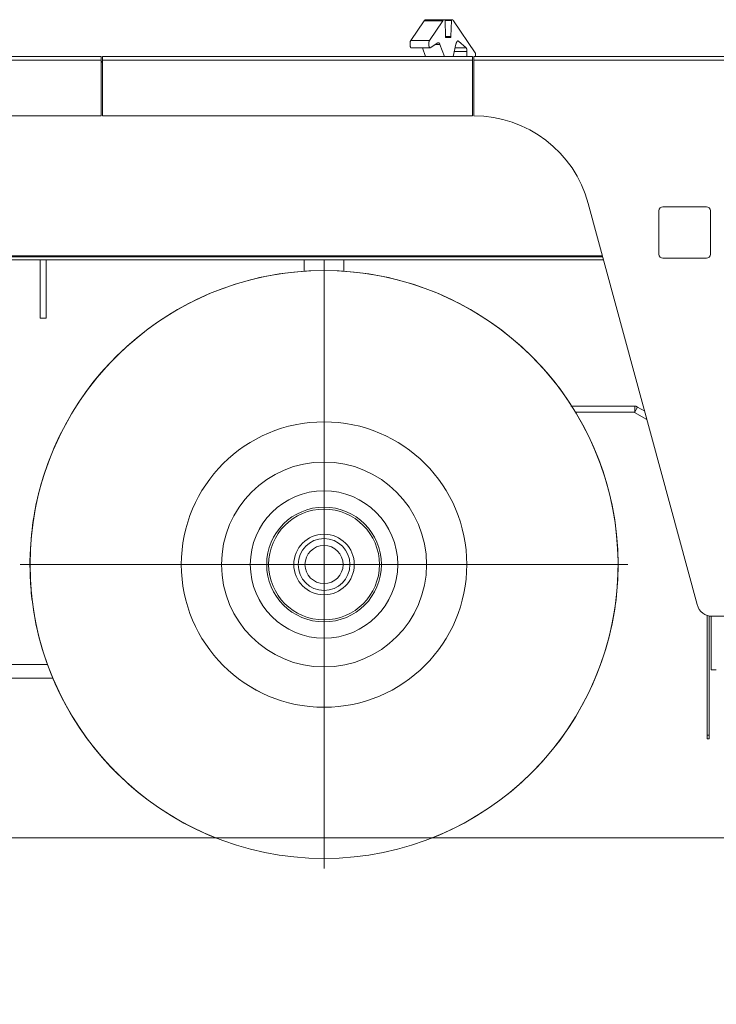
# Model space of a CAD drawing. Extents: x 0 to 59450, y 0 to 42050.
# Tile 174 of 256: x 35488 to 37249, y 19251 to 21740. Entities that reach past the tile are written whole.
import ezdxf

# ---------------------------------------------------------------- set-up
doc = ezdxf.new("R2010")
doc.units = 0
doc.header["$LTSCALE"] = 20
doc.header["$MEASUREMENT"] = 0
doc.layers.get('0').update_dxf_attribs({"linetype": 'CONTINUOUS'})
doc.layers.get('Defpoints').update_dxf_attribs({"linetype": 'CONTINUOUS'})
doc.dimstyles.new('DXF001', dxfattribs={"dimtxt": 3.1, "dimasz": 2, "dimexe": 2, "dimexo": 0.8, "dimgap": 0.09, "dimtad": 1, "dimdsep": 46, "dimtxsty": 'STANDARD', "dimcen": 0.09, "dimazin": 2, "dimtfac": 0.645161, "dimtdec": 4, "dimtmove": 0, "dimatfit": 3, "dimfxl": 1, "dimtvp": 0.66129, "dimtolj": 1, "dimtzin": 0, "dimarcsym": 0})

# ---------------------------------------------------------------- blocks, each defined once
blk = doc.blocks.new('_OPEN')
at = {"color": 0, "linetype": 'ByBlock', "lineweight": -2}
for p, q in [((-1, 0.166667), (0, 0)), ((0, 0), (-1, -0.166667)), ((0, 0), (-1, 0))]:
    blk.add_line(p, q, dxfattribs=at)
blk = doc.blocks.new('*D21')
at = {"color": 0, "linetype": 'Continuous', "lineweight": -2}
for p, q in [((39011.4, 20735.9), (39011.4, 18731.2)), ((25944.3, 20623.9), (25944.3, 18731.2)), ((39009.4, 18733.2), (25946.3, 18733.2))]:
    blk.add_line(p, q, dxfattribs=at)
at = {"layer": 'Defpoints', "color": 0, "linetype": 'Continuous'}
for p in [(39011.4, 20736.7), (25944.3, 20624.7), (25944.3, 18733.2)]:
    blk.add_point(p, dxfattribs=at)
at = {"color": 0, "linetype": 'Continuous', "lineweight": -2, "xscale": 2, "yscale": 2, "zscale": 2, "rotation": 180}
blk.add_blockref('_OPEN', (25944.3, 18733.2), dxfattribs=at)
at = {"color": 0, "linetype": 'Continuous', "lineweight": -2, "xscale": 2, "yscale": 2, "zscale": 2}
blk.add_blockref('_OPEN', (39011.4, 18733.2), dxfattribs=at)
at = {"color": 0, "linetype": 'Continuous', "lineweight": 13, "insert": (32696.8, 18783.3), "char_height": 100, "attachment_point": 5}
blk.add_mtext('\\A1;\\A1;13067', dxfattribs=at)

msp = doc.modelspace()

# ---------------------------------------------------------------- linework, layer by layer
at = {"color": 3, "linetype": 'Continuous', "lineweight": 13}
for p, q in [((36476.458, 21687.314), (36510.054, 21736.814)), ((36510.053, 21736.816), (36510.178, 21736.996)), ((36557.484, 21736.814), (36510.054, 21736.814)), ((36561.496, 21739.625), (36514.066, 21739.625)), ((36557.484, 21736.814), (36523.888, 21687.314)), ((36561.496, 21739.624), (36561.359, 21739.621)), ((36562.452, 21739.625), (36561.496, 21739.625)), ((36579.75, 21739.625), (36562.453, 21739.625)), ((36563.081, 21737.802), (36563.078, 21737.893)), ((36579.12, 21737.802), (36563.081, 21737.802)), ((36564.22, 21697.359), (36563.082, 21737.802)), ((36579.12, 21737.802), (36577.982, 21697.359)), ((36579.749, 21739.624), (36579.72, 21739.622)), ((36580.706, 21739.625), (36579.75, 21739.625)), ((36584.718, 21736.816), (36584.594, 21736.996)), ((36639.585, 21655.971), (36584.718, 21736.814)), ((36476.458, 21687.314), (36523.888, 21687.314)), ((36523.889, 21687.313), (36523.736, 21687.073)), ((36525.875, 21668.458), (36544.872, 21681.023)), ((36538.439, 21676.768), (36550.238, 21676.768)), ((36544.871, 21681.021), (36545.053, 21681.133)), ((36550.238, 21676.768), (36561.607, 21646.625)), ((36577.982, 21697.359), (36564.219, 21697.359)), ((36565.166, 21694.624), (36565.123, 21694.627)), ((36577.036, 21694.625), (36565.165, 21694.625)), ((36577.983, 21697.36), (36577.978, 21697.225)), ((36583.76, 21646.625), (36590.579, 21677.398)), ((36590.579, 21677.397), (36590.723, 21678.023)), ((36597.458, 21685.198), (36594.071, 21685.198)), ((36597.458, 21685.198), (36616.306, 21668.659)), ((36477.796, 21668.244), (36477.628, 21668.259)), ((36477.796, 21668.246), (36525.226, 21668.246)), ((36514.177, 21646.625), (36506.022, 21668.246)), ((36618.624, 21659.024), (36586.507, 21659.024)), ((36616.306, 21668.659), (36588.643, 21668.659)), ((36616.307, 21668.659), (36616.43, 21668.542)), ((36618.624, 21659.024), (36618.624, 21646.625)), ((36640.499, 21651.439), (36640.498, 21651.619)), ((34224.591, 21646.625), (35694.591, 21646.625)), ((34224.591, 21637.225), (35694.591, 21637.225)), ((35694.59, 21632.125), (35697.591, 21632.125)), ((35694.591, 21637.225), (35694.591, 21646.625)), ((35694.591, 21496.625), (35694.591, 21637.225)), ((35694.991, 21632.725), (35694.991, 21632.125)), ((35697.591, 21632.625), (35694.991, 21632.625)), ((35697.591, 21646.625), (36632.591, 21646.625)), ((35697.591, 21646.625), (35697.591, 21637.225)), ((35697.591, 21637.225), (35697.591, 21496.625)), ((35697.591, 21637.225), (36632.591, 21637.225)), ((36632.591, 21637.225), (36632.591, 21646.625)), ((36632.591, 21496.625), (36632.591, 21637.225)), ((36635.591, 21646.625), (37664.591, 21646.625)), ((36635.591, 21646.625), (36635.591, 21637.225)), ((36635.591, 21637.225), (36635.591, 21496.625)), ((36635.591, 21637.225), (37664.591, 21637.225)), ((36640.499, 21651.44), (36640.499, 21646.625)), ((34224.591, 21496.625), (35694.591, 21496.625)), ((35697.591, 21496.625), (36632.591, 21496.625)), ((36925.129, 21275.161), (37200.174, 20261.154)), ((37103.591, 21146.625), (37103.591, 21256.625)), ((37113.591, 21266.625), (37223.591, 21266.625)), ((37233.591, 21256.625), (37233.591, 21146.625)), ((33894.602, 21132.625), (36963.79, 21132.625)), ((33896.615, 21140.594), (36961.629, 21140.594)), ((33897.129, 21142.625), (36961.085, 21142.597)), ((35539.887, 20985.497), (35539.887, 21132.625)), ((35554.887, 21132.625), (35554.887, 20985.497)), ((36207.387, 21132.625), (36207.387, 21103.844)), ((36257.392, 20362.553), (36257.392, 21130.553)), ((36307.387, 21103.85), (36307.387, 21132.625)), ((37223.591, 21136.625), (37113.591, 21136.625)), ((35539.887, 20985.497), (35554.887, 20985.497)), ((36881.356, 20762.625), (37042.386, 20762.625)), ((37042.249, 20747.188), (37049.812, 20760.142)), ((37042.386, 20762.625), (37042.386, 20747.625)), ((37045.559, 20762.625), (37042.386, 20762.625)), ((37045.559, 20762.625), (37049.812, 20760.142)), ((37049.812, 20760.142), (37067.65, 20749.728)), ((37042.386, 20747.625), (36892.847, 20747.625)), ((37073.248, 20729.092), (37042.249, 20747.188)), ((36257.392, 20362.553), (35489.392, 20362.553)), ((36257.392, 20362.553), (37025.393, 20362.553)), ((36257.392, 20362.553), (36257.392, 19594.552)), ((37225.191, 19931.625), (37225.191, 20234.204)), ((37230.191, 20233), (37230.191, 19931.625)), ((37235.461, 20096.427), (37235.461, 20231.763)), ((37238.779, 20231.625), (37673.591, 20231.625)), ((35352.386, 20110.204), (35512.386, 20110.204)), ((35512.386, 20110.204), (35558.589, 20110.204)), ((37235.461, 20096.427), (37248.59, 20096.427)), ((35512.386, 20075.204), (35352.386, 20075.204)), ((35573.202, 20075.204), (35512.386, 20075.204)), ((37225.191, 19921.625), (37225.191, 19931.625)), ((37230.191, 19931.625), (37225.191, 19931.625)), ((37230.191, 19921.625), (37225.191, 19921.625)), ((37230.191, 19931.625), (37230.191, 19921.625)), ((24886.628, 19671.58), (38778.708, 19671.58))]:
    msp.add_line(p, q, dxfattribs=at)
for centre, radius in [((36257.432, 20362.531), 743), ((36257.453, 20362.51), 360.7), ((36257.447, 20362.516), 258.998), ((36257.445, 20362.518), 186.286), ((36257.443, 20362.52), 145), ((36257.445, 20362.518), 140), ((36257.445, 20362.518), 76.5), ((36257.447, 20362.516), 65.481), ((36257.448, 20362.515), 48.175)]:
    msp.add_circle(centre, radius, dxfattribs=at)
for centre, radius, start, end in [((36520.014, 21730.052), 12.04, 143.756526, 144.780639), ((36519.51, 21730.406), 11.425, 142.63173, 143.691387), ((36519.009, 21730.785), 10.796, 141.51811, 142.619576), ((36518.491, 21731.174), 10.149, 140.271069, 141.419934), ((36518.024, 21731.558), 9.545, 139.049136, 140.248022), ((36517.589, 21731.915), 8.982, 137.704008, 138.952578), ((36517.191, 21732.272), 8.447, 136.376754, 137.679272), ((36516.818, 21732.613), 7.942, 134.939021, 136.29671), ((36516.469, 21732.95), 7.457, 133.456632, 134.873824), ((36516.154, 21733.267), 7.01, 131.89122, 133.368436), ((36515.871, 21733.579), 6.588, 130.328608, 131.869886), ((36515.608, 21733.869), 6.198, 128.603794, 130.208639), ((36515.369, 21734.158), 5.823, 126.870737, 128.545593), ((36515.152, 21734.431), 5.474, 125.019951, 126.766112), ((36514.974, 21734.68), 5.168, 123.173221, 124.987652), ((36514.822, 21734.893), 4.906, 121.182146, 123.055753), ((36514.658, 21735.152), 4.6, 119.133581, 121.09728), ((36514.493, 21735.43), 4.277, 116.935493, 119.012029), ((36514.441, 21735.538), 4.157, 114.880668, 116.973848), ((36514.463, 21735.48), 4.219, 112.799827, 114.818284), ((36514.242, 21735.939), 3.71, 110.104692, 112.397119), ((36514.004, 21736.563), 3.043, 107.124764, 109.93911), ((36514.232, 21736.04), 3.61, 105.933646, 108.14354), ((36515.759, 21730.77), 9.097, 105.282159, 106.070081), ((36513.964, 21736.779), 2.831, 99.107342, 102.29085), ((36513.902, 21737.185), 2.42, 93.502227, 99.168107), ((36514.386, 21733.334), 6.298, 92.915688, 95.755873), ((36576.221, 21723.549), 22.958, 143.48625, 144.700552), ((36564.224, 21732.619), 7.92, 141.929685, 144.579551), ((36564.234, 21732.651), 7.909, 140.487975, 142.157461), ((36575.599, 21722.533), 23.122, 138.63431, 139.062469), ((36564.756, 21732.1), 8.662, 137.475932, 138.725498), ((36563.301, 21733.541), 6.616, 136.440653, 138.162397), ((36563.708, 21733.158), 7.175, 134.945987, 136.46233), ((36563.786, 21733.052), 7.305, 133.356518, 134.789813), ((36563.224, 21733.657), 6.479, 131.82265, 133.417248), ((36562.88, 21734.065), 5.945, 130.263295, 131.975027), ((36562.721, 21734.258), 5.695, 128.547495, 130.294973), ((36562.541, 21734.492), 5.401, 126.795789, 128.600205), ((36562.345, 21734.76), 5.068, 124.956243, 126.841904), ((36562.183, 21735.007), 4.773, 123.090173, 125.055008), ((36562.049, 21735.217), 4.524, 121.087382, 123.12015), ((36561.933, 21735.421), 4.289, 119.075638, 121.180762), ((36561.829, 21735.608), 4.075, 116.898591, 119.073849), ((36561.75, 21735.785), 3.882, 114.790427, 117.03633), ((36561.68, 21735.938), 3.713, 112.481335, 114.790574), ((36561.628, 21736.08), 3.562, 110.214382, 112.58602), ((36561.583, 21736.201), 3.433, 107.78331, 110.208776), ((36561.551, 21736.311), 3.319, 105.366299, 107.843231), ((36561.527, 21736.4), 3.226, 102.861126, 105.37989), ((36561.515, 21736.473), 3.153, 100.390555, 102.942998), ((36561.503, 21736.523), 3.102, 97.764368, 100.336212), ((36561.5, 21736.571), 3.054, 95.221268, 97.815983), ((36561.494, 21736.609), 3.015, 92.56892, 95.18334), ((36562.379, 21739.173), 0.457, 72.11381, 80.636175), ((36562.47, 21739.392), 0.222, 63.178361, 77.127874), ((36562.404, 21739.286), 0.346, 54.914228, 61.41548), ((36561.892, 21738.779), 1.063, 46.083282, 48.013188), ((36562.23, 21739.13), 0.576, 41.959281, 46.085422), ((36562.228, 21739.11), 0.591, 38.823364, 43.310952), ((36562.022, 21738.96), 0.846, 34.625387, 37.987784), ((36561.799, 21738.824), 1.106, 31.08776, 33.838073), ((36561.668, 21738.754), 1.255, 28.111462, 30.721965), ((36561.477, 21738.657), 1.469, 25.592625, 27.973982), ((36561.21, 21738.54), 1.76, 23.133414, 25.249742), ((36560.927, 21738.427), 2.065, 21.043678, 22.946923), ((36560.643, 21738.327), 2.366, 19.07038, 20.819932), ((36560.332, 21738.226), 2.693, 17.333919, 18.941251), ((36559.999, 21738.131), 3.039, 15.692291, 17.176336), ((36559.657, 21738.041), 3.393, 14.213475, 15.590519), ((36559.312, 21737.963), 3.746, 12.798227, 14.0846), ((36558.972, 21737.89), 4.094, 11.525906, 12.734068), ((36558.63, 21737.828), 4.442, 10.282338, 11.421058), ((36558.306, 21737.775), 4.77, 9.144651, 10.224339), ((36557.989, 21737.73), 5.09, 8.049669, 9.074118), ((36557.723, 21737.696), 5.358, 7.031206, 8.013869), ((36557.48, 21737.672), 5.602, 6.021799, 6.966754), ((36557.227, 21737.649), 5.856, 5.085128, 5.991401), ((36556.906, 21737.626), 6.178, 4.171407, 5.028358), ((36556.922, 21737.629), 6.162, 3.299369, 4.154778), ((36557.189, 21737.645), 5.895, 2.413314, 3.298935), ((36591.137, 21737.279), 12.028, 176.519666, 177.50706), ((36583.653, 21737.797), 4.527, 175.302075, 177.310037), ((36583.834, 21737.793), 4.707, 174.168134, 175.432017), ((36590.202, 21736.946), 11.129, 172.746442, 173.164537), ((36584.193, 21737.718), 5.071, 171.819641, 172.825155), ((36583.126, 21737.906), 3.988, 170.960702, 172.309657), ((36583.335, 21737.875), 4.2, 169.753534, 170.989041), ((36583.277, 21737.881), 4.142, 168.481981, 169.693595), ((36582.75, 21737.992), 3.603, 167.170315, 168.539811), ((36582.356, 21738.091), 3.197, 165.828248, 167.3389), ((36582.076, 21738.167), 2.908, 164.311637, 165.920465), ((36581.768, 21738.259), 2.586, 162.681008, 164.423107), ((36581.461, 21738.36), 2.263, 160.90572, 162.819109), ((36581.171, 21738.468), 1.954, 158.988182, 161.106594), ((36580.917, 21738.571), 1.68, 156.826927, 159.166982), ((36580.683, 21738.679), 1.422, 154.506785, 157.126139), ((36580.479, 21738.782), 1.193, 151.79297, 154.724236), ((36580.299, 21738.886), 0.986, 148.867983, 152.193888), ((36580.153, 21738.98), 0.812, 145.449388, 149.206941), ((36580.032, 21739.071), 0.66, 141.740257, 146.038241), ((36579.938, 21739.15), 0.538, 137.270304, 142.134573), ((36579.865, 21739.224), 0.434, 132.398618, 137.966629), ((36579.815, 21739.286), 0.355, 126.74342, 133.018848), ((36579.783, 21739.336), 0.296, 120.662981, 127.635704), ((36579.765, 21739.368), 0.258, 113.452463, 120.8469), ((36579.753, 21739.402), 0.223, 106.146196, 114.195111), ((36579.747, 21739.429), 0.195, 97.871807, 106.616767), ((36580.386, 21733.332), 6.301, 84.245516, 87.085143), ((36580.869, 21737.184), 2.421, 80.833819, 86.499017), ((36580.807, 21736.778), 2.832, 77.711907, 80.89531), ((36579.012, 21730.769), 9.097, 73.93116, 74.719075), ((36580.539, 21736.039), 3.611, 71.860056, 74.069991), ((36580.767, 21736.562), 3.043, 70.06323, 72.877769), ((36580.53, 21735.939), 3.71, 67.605549, 69.898236), ((36580.309, 21735.48), 4.219, 65.184675, 67.203438), ((36580.331, 21735.538), 4.157, 63.027607, 65.121176), ((36580.279, 21735.431), 4.276, 60.989474, 63.066471), ((36580.114, 21735.153), 4.599, 58.90247, 60.866668), ((36579.95, 21734.894), 4.905, 56.945879, 58.82002), ((36579.798, 21734.682), 5.166, 55.012065, 56.827063), ((36579.621, 21734.433), 5.472, 53.233592, 54.980344), ((36579.403, 21734.16), 5.82, 51.452046, 53.127506), ((36579.165, 21733.871), 6.195, 49.788958, 51.394417), ((36578.903, 21733.581), 6.586, 48.129805, 49.671701), ((36578.619, 21733.27), 7.006, 46.626961, 48.104795), ((36578.305, 21732.953), 7.453, 45.123705, 46.54151), ((36577.956, 21732.616), 7.938, 43.698634, 45.056931), ((36577.583, 21732.276), 8.442, 42.316062, 43.619178), ((36577.185, 21731.919), 8.977, 41.042755, 42.291911), ((36576.751, 21731.562), 9.539, 39.745131, 40.944592), ((36576.284, 21731.179), 10.143, 38.573235, 39.722661), ((36575.767, 21730.79), 10.79, 37.373619, 38.475628), ((36575.266, 21730.411), 11.418, 36.299666, 37.359853), ((36574.762, 21730.057), 12.033, 35.212619, 36.237248), ((36506.814, 21678.251), 32.183, 179.209685, 180.175872), ((36506.495, 21678.246), 31.865, 180.167333, 181.131729), ((36506.602, 21678.233), 31.972, 178.191068, 179.171424), ((36506.075, 21678.253), 31.444, 181.159568, 182.121337), ((36506.314, 21678.242), 31.684, 177.198106, 178.190632), ((36505.513, 21678.224), 30.882, 182.107422, 183.06816), ((36505.676, 21678.247), 31.046, 176.138505, 177.150658), ((36505.212, 21678.226), 30.582, 183.100926, 184.048918), ((36504.863, 21678.298), 30.232, 175.096096, 176.13033), ((36503.701, 21678.366), 29.068, 173.97008, 175.03504), ((36502.474, 21678.489), 27.835, 172.859176, 173.955562), ((36501.112, 21678.627), 26.467, 171.657318, 172.788042), ((36499.322, 21678.87), 24.66, 170.42666, 171.612682), ((36497.234, 21679.182), 22.549, 169.066958, 170.327276), ((36495.847, 21679.454), 21.136, 167.77805, 169.076655), ((36495.056, 21679.587), 20.334, 166.38051, 167.673312), ((36491.888, 21680.276), 17.093, 164.636283, 166.123816), ((36488.142, 21681.257), 13.222, 162.576846, 164.434367), ((36488.908, 21681.166), 13.981, 161.561756, 163.162396), ((36501.146, 21677.096), 26.878, 160.852431, 161.582634), ((36484.501, 21682.47), 9.399, 156.159842, 158.518403), ((36481.707, 21683.647), 6.367, 150.924702, 155.681413), ((36487.448, 21680.868), 12.74, 149.61303, 152.550123), ((36553.193, 21678.26), 31.133, 178.652599, 179.736884), ((36553.361, 21678.24), 31.301, 179.70141, 180.768434), ((36553.413, 21678.25), 31.352, 180.78472, 181.833432), ((36552.641, 21678.27), 30.58, 177.536435, 178.647192), ((36552.923, 21678.222), 30.862, 181.811743, 182.856558), ((36551.866, 21678.327), 29.803, 176.441004, 177.581444), ((36552.31, 21678.205), 30.249, 182.882396, 183.922806), ((36550.768, 21678.398), 28.703, 175.266303, 176.445543), ((36549.444, 21678.537), 27.372, 174.10347, 175.328643), ((36547.91, 21678.704), 25.83, 172.843998, 174.122888), ((36546.168, 21678.957), 24.069, 171.579353, 172.924474), ((36544.348, 21679.24), 22.228, 170.196243, 171.614565), ((36542.376, 21679.619), 20.22, 168.790529, 170.302165), ((36540.45, 21680.021), 18.252, 167.240691, 168.852818), ((36538.458, 21680.512), 16.202, 165.63893, 167.379565), ((36536.637, 21681.001), 14.316, 163.853737, 165.727685), ((36534.771, 21681.584), 12.361, 161.984107, 164.041106), ((36533.089, 21682.159), 10.584, 159.871286, 162.129444), ((36531.612, 21682.743), 8.996, 157.638828, 160.129625), ((36530.466, 21683.237), 7.748, 155.100831, 157.788119), ((36529.086, 21683.918), 6.21, 152.337138, 155.445517), ((36527.794, 21684.643), 4.73, 149.084378, 152.838743), ((36546.484, 21678.598), 2.911, 115.362371, 119.434931), ((36546.373, 21678.793), 2.687, 110.716799, 115.015058), ((36546.289, 21678.986), 2.477, 105.918715, 110.482639), ((36546.218, 21679.176), 2.274, 100.618224, 105.50262), ((36546.187, 21679.31), 2.138, 95.339825, 100.482719), ((36546.169, 21679.386), 2.06, 89.709919, 95.028023), ((36546.171, 21679.415), 2.031, 84.3354, 89.750131), ((36546.164, 21679.399), 2.047, 78.754322, 84.192023), ((36546.158, 21679.33), 2.117, 73.611129, 78.96946), ((36546.126, 21679.215), 2.236, 68.440575, 73.647944), ((36546.074, 21679.044), 2.414, 63.812248, 68.784904), ((36545.977, 21678.831), 2.647, 59.259704, 63.963035), ((36545.842, 21678.566), 2.945, 55.239744, 59.632937), ((36545.65, 21678.267), 3.3, 51.378212, 55.467026), ((36545.392, 21677.905), 3.744, 47.999753, 51.755183), ((36545.053, 21677.503), 4.269, 44.785458, 48.223339), ((36544.67, 21677.091), 4.832, 41.885342, 45.057467), ((36544.249, 21676.69), 5.413, 39.107203, 42.068279), ((36543.588, 21676.098), 6.299, 36.862319, 39.496148), ((36542.616, 21675.341), 7.531, 34.753519, 37.029116), ((36542.304, 21675.139), 7.903, 32.370349, 34.665394), ((36542.385, 21675.172), 7.817, 30.015709, 32.488526), ((36539.996, 21673.582), 10.683, 29.251708, 30.989222), ((36525.4, 21665.321), 27.454, 28.784988, 29.409081), ((36539.97, 21673.688), 10.66, 24.894138, 27.077991), ((36539.242, 21673.265), 11.498, 22.020479, 25.281), ((36518.188, 21663.869), 34.549, 21.923792, 23.374001), ((36582.202, 21698.156), 18.001, 182.534818, 183.524837), ((36571.006, 21697.373), 6.778, 182.733184, 184.746105), ((36571.278, 21697.38), 7.05, 184.619984, 185.886696), ((36580.819, 21698.656), 16.674, 186.885211, 187.304208), ((36571.818, 21697.492), 7.598, 187.229698, 188.237288), ((36570.218, 21697.209), 5.974, 187.750471, 189.101978), ((36570.534, 21697.256), 6.293, 189.070785, 190.30841), ((36570.45, 21697.247), 6.209, 190.365675, 191.579155), ((36569.666, 21697.081), 5.408, 191.52286, 192.894216), ((36569.073, 21696.931), 4.796, 192.724581, 194.236957), ((36568.652, 21696.818), 4.361, 194.156382, 195.766682), ((36568.196, 21696.679), 3.884, 195.632566, 197.375812), ((36567.733, 21696.527), 3.397, 197.255964, 199.170092), ((36567.301, 21696.365), 2.936, 198.953135, 201.0717), ((36566.922, 21696.211), 2.527, 200.899846, 203.239292), ((36566.568, 21696.048), 2.137, 202.956376, 205.574043), ((36566.264, 21695.894), 1.796, 205.346681, 208.274868), ((36565.993, 21695.737), 1.484, 207.886079, 211.206946), ((36565.776, 21695.596), 1.224, 210.836995, 214.587044), ((36565.591, 21695.458), 0.994, 214.079222, 218.366331), ((36565.453, 21695.34), 0.812, 217.882643, 222.732071), ((36565.343, 21695.228), 0.656, 222.066337, 227.614467), ((36565.267, 21695.136), 0.536, 226.99399, 233.244347), ((36565.218, 21695.061), 0.447, 232.480262, 239.423122), ((36565.192, 21695.011), 0.391, 239.05454, 246.416973), ((36565.174, 21694.961), 0.337, 245.774267, 253.790413), ((36565.164, 21694.918), 0.294, 253.252798, 261.967384), ((36576.922, 21695.306), 0.691, 279.440742, 287.925405), ((36577.059, 21694.975), 0.336, 283.066013, 296.958049), ((36576.962, 21695.135), 0.523, 298.528822, 305.008989), ((36576.189, 21695.9), 1.605, 311.955144, 313.879452), ((36576.699, 21695.37), 0.868, 313.864739, 317.980418), ((36576.695, 21695.4), 0.892, 316.713672, 321.192687), ((36576.387, 21695.627), 1.274, 321.933153, 325.290989), ((36576.053, 21695.83), 1.665, 326.08663, 328.834473), ((36575.856, 21695.935), 1.887, 329.201084, 331.810294), ((36575.57, 21696.082), 2.209, 331.954099, 334.335225), ((36575.173, 21696.256), 2.643, 334.665666, 336.782515), ((36574.745, 21696.427), 3.104, 336.993716, 338.898033), ((36574.321, 21696.576), 3.552, 339.112073, 340.863092), ((36573.857, 21696.729), 4.041, 340.977626, 342.586726), ((36573.357, 21696.871), 4.56, 342.761921, 344.247936), ((36572.848, 21697.006), 5.087, 344.341325, 345.720492), ((36572.328, 21697.125), 5.62, 345.853795, 347.142396), ((36571.824, 21697.233), 6.136, 347.2006, 348.411073), ((36571.31, 21697.325), 6.658, 348.526306, 349.667387), ((36570.835, 21697.407), 7.14, 349.703256, 350.785351), ((36570.355, 21697.473), 7.624, 350.874935, 351.901809), ((36569.962, 21697.525), 8.021, 351.927897, 352.913017), ((36569.596, 21697.561), 8.388, 352.981272, 353.928703), ((36569.218, 21697.596), 8.768, 353.958022, 354.866777), ((36568.736, 21697.63), 9.251, 354.928056, 355.787446), ((36568.771, 21697.625), 9.216, 355.80253, 356.660461), ((36569.164, 21697.602), 8.822, 356.659965, 357.548284), ((36623.786, 21670.071), 34.006, 165.41049, 166.476613), ((36622.647, 21670.333), 32.837, 164.264499, 165.351143), ((36620.678, 21670.857), 30.8, 163.072335, 164.209619), ((36617.682, 21671.701), 27.688, 161.701367, 162.937214), ((36615.104, 21672.518), 24.984, 160.290265, 161.625611), ((36612.751, 21673.299), 22.505, 158.701022, 160.1399), ((36610.51, 21674.133), 20.115, 157.037077, 158.59612), ((36608.321, 21674.995), 17.764, 155.141544, 156.842811), ((36606.323, 21675.877), 15.579, 153.130077, 154.995053), ((36604.485, 21676.742), 13.549, 150.830651, 152.881931), ((36602.834, 21677.616), 11.682, 148.356335, 150.626847), ((36601.369, 21678.451), 9.996, 145.506639, 148.025878), ((36600.087, 21679.283), 8.469, 142.414388, 145.233197), ((36598.99, 21680.057), 7.128, 138.807666, 141.966541), ((36598.099, 21680.788), 5.976, 134.902719, 138.456365), ((36597.392, 21681.427), 5.024, 130.365013, 134.33731), ((36596.804, 21682.06), 4.161, 125.323173, 129.841695), ((36596.349, 21682.627), 3.436, 119.437942, 124.594434), ((36596.11, 21683.022), 2.974, 113.53916, 119.177572), ((36595.987, 21683.229), 2.736, 107.085966, 112.90703), ((36595.798, 21683.671), 2.258, 98.910103, 105.784868), ((36595.705, 21684.118), 1.802, 89.620848, 98.203455), ((36595.813, 21683.834), 2.089, 85.697433, 92.621994), ((36595.654, 21681.25), 4.678, 83.328609, 86.128668), ((36595.742, 21684.096), 1.856, 66.538735, 75.821692), ((36595.755, 21683.992), 1.947, 53.710662, 68.103699), ((36593.875, 21680.362), 6.019, 53.460576, 59.750247), ((36503.284, 21678.076), 28.648, 184.022109, 185.006967), ((36501.642, 21677.926), 26.999, 184.993667, 186.007421), ((36500.674, 21677.807), 26.024, 185.971203, 187.007588), ((36498.87, 21677.573), 24.204, 186.977334, 188.091261), ((36497.323, 21677.315), 22.637, 187.997714, 189.185744), ((36495.729, 21677.041), 21.019, 189.13997, 190.408781), ((36494.118, 21676.708), 19.375, 190.301332, 191.661173), ((36492.339, 21676.319), 17.554, 191.592235, 193.067048), ((36490.621, 21675.879), 15.781, 192.919955, 194.525166), ((36488.9, 21675.406), 13.997, 194.420107, 196.180129), ((36487.252, 21674.884), 12.268, 195.981813, 197.925666), ((36485.672, 21674.344), 10.599, 197.775062, 199.936745), ((36484.214, 21673.767), 9.032, 199.653237, 202.081262), ((36482.893, 21673.198), 7.593, 201.849676, 204.589772), ((36481.713, 21672.61), 6.276, 204.193688, 207.326194), ((36480.709, 21672.055), 5.13, 206.965196, 210.554841), ((36479.863, 21671.508), 4.124, 209.982945, 214.15016), ((36479.198, 21671.02), 3.299, 213.621587, 218.440754), ((36478.672, 21670.556), 2.599, 217.624366, 223.273457), ((36478.295, 21670.163), 2.055, 222.524682, 229.078978), ((36478.051, 21669.836), 1.649, 228.038938, 235.556999), ((36477.912, 21669.606), 1.38, 234.913412, 243.179825), ((36477.828, 21669.397), 1.156, 242.194282, 251.385792), ((36477.79, 21669.251), 1.006, 250.788171, 260.732991), ((36551.512, 21678.137), 29.448, 183.896707, 184.93528), ((36551.005, 21678.111), 28.941, 184.970627, 185.993906), ((36549.413, 21677.957), 27.342, 186.020332, 187.08641), ((36548.541, 21677.874), 26.465, 187.14116, 188.241767), ((36547.819, 21677.787), 25.738, 188.281142, 189.408944), ((36545.647, 21677.479), 23.546, 189.532356, 190.752814), ((36543.719, 21677.141), 21.589, 190.827449, 192.138239), ((36541.81, 21676.781), 19.647, 192.281576, 193.691849), ((36539.919, 21676.352), 17.707, 193.792851, 195.316966), ((36537.905, 21675.857), 15.634, 195.516564, 197.185253), ((36535.996, 21675.304), 13.648, 197.335826, 199.174047), ((36534.135, 21674.719), 11.698, 199.458452, 201.501891), ((36532.462, 21674.1), 9.914, 201.718114, 204.004278), ((36530.951, 21673.489), 8.286, 204.396393, 206.964619), ((36529.54, 21672.822), 6.726, 207.352562, 210.308101), ((36528.299, 21672.161), 5.321, 210.908359, 214.363818), ((36527.43, 21671.601), 4.288, 214.736118, 218.685702), ((36526.831, 21671.184), 3.559, 219.47453, 223.814087), ((36526.066, 21670.546), 2.567, 225.349439, 230.870072), ((36525.487, 21669.905), 1.705, 232.406257, 240.065713), ((36525.486, 21669.787), 1.603, 237.954125, 245.230378), ((36526.02, 21670.955), 2.887, 245.334409, 248.836358), ((36525.155, 21669.271), 1.024, 260.01537, 271.420357), ((36525.157, 21669.064), 0.817, 271.600049, 293.529563), ((36524.925, 21670.445), 2.202, 284.69473, 295.566188), ((36614.763, 21666.89), 2.347, 40.29672, 44.736565), ((36614.329, 21666.49), 2.937, 36.957887, 40.769419), ((36613.838, 21666.089), 3.571, 34.014123, 37.367251), ((36613.365, 21665.752), 4.151, 31.134771, 34.22113), ((36612.749, 21665.347), 4.888, 28.677056, 31.466253), ((36612.012, 21664.923), 5.738, 26.329038, 28.857532), ((36611.154, 21664.465), 6.71, 24.296299, 26.582921), ((36610.237, 21664.03), 7.725, 22.340047, 24.438033), ((36609.18, 21663.563), 8.88, 20.615462, 22.532574), ((36608.056, 21663.123), 10.088, 18.941049, 20.711361), ((36606.808, 21662.662), 11.418, 17.463723, 19.095194), ((36605.521, 21662.239), 12.772, 16.021249, 17.539408), ((36604.14, 21661.813), 14.217, 14.723261, 16.136379), ((36602.757, 21661.435), 15.651, 13.44622, 14.773456), ((36601.268, 21661.048), 17.188, 12.305563, 13.548448), ((36599.732, 21660.701), 18.764, 11.173591, 12.341975), ((36598.386, 21660.412), 20.14, 10.123036, 11.236749), ((36597.277, 21660.205), 21.268, 9.07049, 10.147312), ((36595.445, 21659.871), 23.13, 8.169967, 9.171776), ((36592.817, 21659.484), 25.787, 7.286068, 8.191314), ((36593.337, 21659.581), 25.259, 6.270152, 7.217639), ((36595.417, 21659.81), 23.166, 5.203687, 6.267851), ((36589.657, 21659.089), 28.968, 4.788148, 5.591515), ((36553.439, 21655.989), 65.318, 4.522644, 4.846263), ((36592.876, 21659.5), 25.73, 2.607014, 3.652753), ((36594.655, 21659.546), 23.951, 0.979175, 2.690794), ((36555.676, 21658.139), 62.953, 0.804657, 1.653659), ((36634.646, 21652.954), 5.788, 29.158875, 31.41411), ((36637.405, 21654.418), 2.665, 26.677718, 30.572485), ((36636.462, 21653.964), 3.712, 24.424216, 26.403331), ((36629.304, 21651.142), 11.404, 21.913618, 22.464924), ((36634.936, 21653.407), 5.332, 20.585733, 21.921958), ((36635.388, 21653.526), 4.868, 19.547597, 21.143011), ((36634.079, 21653.08), 6.25, 18.112301, 19.384345), ((36632.98, 21652.751), 7.398, 16.784837, 17.886693), ((36632.775, 21652.702), 7.608, 15.58202, 16.696083), ((36632.311, 21652.571), 8.091, 14.506884, 15.590023), ((36631.542, 21652.384), 8.882, 13.413969, 14.428858), ((36630.827, 21652.222), 9.615, 12.406555, 13.368173), ((36630.235, 21652.104), 10.218, 11.413845, 12.340983), ((36629.616, 21651.983), 10.849, 10.50137, 11.393217), ((36628.971, 21651.875), 11.503, 9.582526, 10.440371), ((36628.363, 21651.776), 12.119, 8.738593, 9.566085), ((36627.779, 21651.698), 12.708, 7.88468, 8.685674), ((36627.252, 21651.627), 13.24, 7.099519, 7.876884), ((36626.733, 21651.573), 13.762, 6.300784, 7.056162), ((36626.274, 21651.526), 14.223, 5.551439, 6.287724), ((36625.828, 21651.491), 14.67, 4.799479, 5.517107), ((36625.492, 21651.464), 15.008, 4.090649, 4.794481), ((36625.205, 21651.452), 15.294, 3.368299, 4.059461), ((36624.911, 21651.436), 15.589, 2.688387, 3.365626), ((36624.49, 21651.426), 16.01, 1.993386, 2.651359), ((36624.638, 21651.43), 15.861, 1.337782, 1.998041), ((36625.135, 21651.443), 15.364, 0.656547, 1.333128), ((35685.591, 21632.725), 9.4, 0, 12.39809), ((36635.591, 21196.625), 300, 15.176091, 90), ((37113.591, 21256.625), 10, 90, 180), ((37223.591, 21256.625), 10, 0, 90), ((37113.591, 21146.625), 10, 180, 270), ((37223.591, 21146.625), 10, 270, 360), ((36257.392, 20362.553), 743, 291.56318, 608.43682), ((36257.343, 20362.597), 743, 165.77348, 173.2367), ((36257.343, 20362.597), 743, 182.5133, 187.31928), ((37238.779, 20271.625), 40, 195.17609, 270), ((36257.343, 20362.597), 743, 202.93692, 232.87137), ((36257.365, 20362.577), 360.7, 238.71212, 243.2142), ((36257.343, 20362.597), 743, 232.87138, 233.09992)]:
    msp.add_arc(centre, radius, start, end, dxfattribs=at)

# ---------------------------------------------------------------- dimensions: what is measured, and where the dimension line sits
at = {"color": 7, "linetype": 'Continuous', "lineweight": 13}
dim = msp.add_linear_dim(base=(25944.331, 18733.174), p1=(39011.386, 20736.7), p2=(25944.331, 20624.721), text='\\A1;13067', dimstyle='DXF001', override={"dimtxt": 100, "dimasz": 2, "dimblk1": 'OPEN', "dimblk2": 'OPEN', "dimsah": 1}, dxfattribs=at)
dim.commit()
dim.dimension.update_dxf_attribs({"geometry": '*D21', "text_midpoint": (32696.759, 18733.174), "dimtype": 160})

doc.saveas('drawing.dxf')
